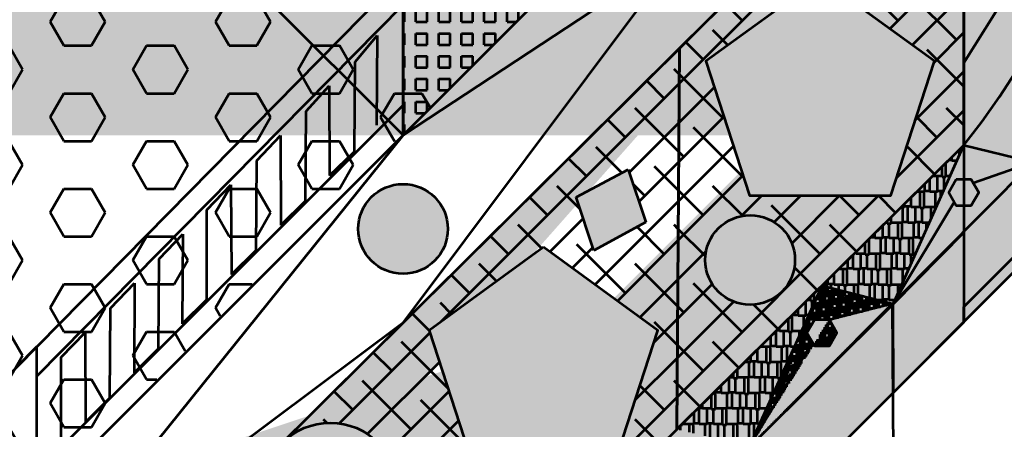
# Model space of a CAD drawing. Header units: metres. Extents: x -621399 to 40000, y -108608 to 546365.
# Tile 6 of 9: x -203315 to -137474, y 179499 to 206895. Entities that reach past the tile are written whole.
import ezdxf

# ---------------------------------------------------------------- set-up
doc = ezdxf.new("R2010")
doc.units = ezdxf.units.M
doc.layers.get('0').update_dxf_attribs({"lineweight": 53})
pattern_1 = [(0, (-390182.6256148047, 11670.08589857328), (0, 6.985), [5.08, -1.905]), (90, (-390182.6256148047, 11670.08589857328), (-6.985, 4.277078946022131e-16), [5.08, -1.905])]
pattern_2 = [(0, (-390182.6256148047, 11670.08589857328), (0, 762), [762, -762]), (90, (-390182.6256148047, 11670.08589857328), (-762, 4.665904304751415e-14), [762, -762])]
pattern_3 = [(0, (-149795.1309750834, 201628.908200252), (0, 6.985), [5.08, -1.905]), (90, (-149795.1309750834, 201628.908200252), (-6.985, 4.277078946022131e-16), [5.08, -1.905])]
pattern_4 = [(45, (-149795.1309750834, 201628.908200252), (-1302.137137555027, 1302.137137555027), []), (135, (-149795.1309750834, 201628.908200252), (-3906.411412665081, 1302.137137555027), [4603.75, -2762.25])]
pattern_5 = [(0, (-149795.1309750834, 201628.908200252), (2202.18, 1036.32), [518.16, -431.8, 604.52, -259.08, 777.24, -345.44]), (0, (-149276.9709750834, 201672.088200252), (2202.18, 1036.32), [431.8, -1640.84, 345.44, -518.16]), (0, (-148240.6509750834, 201564.138200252), (2202.18, 1036.32), [259.08, -2677.16]), (90, (-149795.1309750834, 201628.908200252), (-734.06, 1036.32), [993.1400000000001, -3152.14]), (90, (-149276.9709750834, 201628.908200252), (-734.06, 1036.32), [971.55, -3173.73]), (90, (-148845.1709750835, 201628.908200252), (-734.06, 1036.32), [906.78, -3238.5]), (90, (-148240.6509750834, 201564.138200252), (-734.06, 1036.32), [993.1400000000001, -3152.14]), (90, (-147981.5709750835, 201564.138200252), (-734.06, 1036.32), [993.1400000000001, -3152.14]), (90, (-147204.3309750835, 201628.908200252), (-734.06, 1036.32), [949.9599999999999, -3195.32])]
pattern_6 = [(0, (-149795.1309750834, 201628.908200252), (412.75, 103.1875), [1651, -825.5]), (90, (-149795.1309750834, 201628.908200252), (-103.1875, -412.75), [1651, -825.5])]

msp = doc.modelspace()

# ---------------------------------------------------------------- hatches: boundary and pattern name
at = {"true_color": 0xcd2027}
h = msp.add_hatch(dxfattribs=at)
h.set_pattern_fill('ESCHER', color=242, scale=16)
h.set_pattern_definition([(59.99999999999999, (-149795.1309750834, 201628.908200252), (-487.6799998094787, -1.099974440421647e-07), [447.04, -40.64]), (180, (-149795.1309750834, 201628.908200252), (243.8399999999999, -422.3432686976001), [447.04, -40.64]), (300.0000000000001, (-149795.1309750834, 201628.908200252), (487.6799998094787, -1.099974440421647e-07), [447.04, -40.64]), (59.99999999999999, (-149754.4909750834, 201628.908200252), (-487.6799998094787, -1.099974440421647e-07), [81.28, -406.4]), (300.0000000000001, (-149754.4909750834, 201628.908200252), (487.6799998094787, -1.099974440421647e-07), [81.28, -406.4]), (59.99999999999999, (-149815.4509750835, 201664.103472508), (-487.6799998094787, -1.099974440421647e-07), [81.28, -406.4]), (180, (-149815.4509750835, 201664.103472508), (243.8399999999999, -422.3432686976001), [81.28, -406.4]), (300.0000000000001, (-149815.4509750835, 201593.7129279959), (487.6799998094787, -1.099974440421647e-07), [81.28, -406.4]), (180, (-149815.4509750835, 201593.7129279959), (243.8399999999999, -422.3432686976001), [81.28, -406.4]), (59.99999999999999, (-149957.6909750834, 201628.908200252), (-487.6799998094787, -1.099974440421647e-07), [81.28, -406.4]), (300.0000000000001, (-149957.6909750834, 201628.908200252), (487.6799998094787, -1.099974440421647e-07), [81.28, -406.4]), (59.99999999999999, (-149713.8509750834, 201488.1271108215), (-487.6799998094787, -1.099974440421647e-07), [81.28, -406.4]), (180, (-149713.8509750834, 201488.1271108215), (243.8399999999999, -422.3432686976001), [81.28, -406.4]), (300.0000000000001, (-149713.8509750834, 201769.6892896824), (487.6799998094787, -1.099974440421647e-07), [81.28, -406.4]), (180, (-149713.8509750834, 201769.6892896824), (243.8399999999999, -422.3432686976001), [81.28, -406.4]), (0, (-149713.8509750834, 201699.2987451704), (-243.84, 422.3432686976), [284.48, -203.2]), (0, (-149713.8509750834, 201558.5176553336), (-243.84, 422.3432686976), [284.48, -203.2]), (120, (-149774.8109750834, 201734.4940174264), (-487.6799998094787, 1.099976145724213e-07), [284.48, -203.2]), (120, (-149896.7309750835, 201664.103472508), (-487.6799998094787, 1.099976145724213e-07), [284.48, -203.2]), (240, (-149896.7309750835, 201593.7129279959), (243.8399998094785, -422.3432688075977), [284.48, -203.2]), (240, (-149774.8109750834, 201523.3223830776), (243.8399998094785, -422.3432688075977), [284.48, -203.2])])
edge = h.paths.add_edge_path()
edge.add_arc((-289984.5920366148, 111868.1194779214), 35355.33905957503, 135.000000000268, 314.9999999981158)
edge.add_arc((-280840.4578153, 146012.2537069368), 35590.17544303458, 127.7915338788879, 195.2180326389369)
edge.add_line((-277657.9852758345, 199145.4455596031), (-202682.6256154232, 274170.0859016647))
edge.add_line((-277657.9852758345, 199145.4455596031), (-290182.6256148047, 186612.5728784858))
edge.add_line((-302649.7718288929, 174137.2321126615), (-277657.9852758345, 199145.4455596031))
edge.add_arc((-179056.4000095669, 222796.3115058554), 56546.11597669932, 335.3028265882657, 474.6971734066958)
edge.add_arc((-252682.6256071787, 111670.0859010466), 27950.84971330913, 243.4349488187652, 333.4349488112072)
edge.add_line((-140182.6256148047, 186670.0858967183), (-227682.6256145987, 99170.0858983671))
edge.add_line((-227682.6256145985, 99170.08589836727), (-127682.6256158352, 199170.0858954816))
edge.add_line((-390182.6256148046, 111670.0858985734), (-390012.0672068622, 211795.8156342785))
edge.add_line((-290182.6256148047, 211670.0858985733), (-390182.6256148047, 111670.0858985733))
h = msp.add_hatch()
h.set_pattern_fill('ANGLE', color=4)
h.set_pattern_definition(pattern_1)
edge = h.paths.add_edge_path()
edge.add_line((-190182.6256148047, 261670.0858985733), (-202682.6256154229, 274170.0859016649))
edge.add_arc((-179056.4000095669, 222796.3115058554), 56546.11597669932, 335.3028265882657, 474.6971734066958)
h = msp.add_hatch()
h.set_pattern_fill('ANGLE', color=4)
h.set_pattern_definition(pattern_1)
edge = h.paths.add_edge_path()
edge.add_line((-140182.6256138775, 211670.0858988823), (-127682.6256149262, 199170.0858974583))
edge.add_arc((-180050.9056813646, 221801.8058326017), 41135.52606066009, 345.7412700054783, 464.2587299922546)
edge.add_arc((-179056.4000095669, 222796.3115058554), 56546.11597669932, 335.3028265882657, 474.6971734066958)
h = msp.add_hatch(dxfattribs=at)
h.set_pattern_fill('AR-PARQ1', color=242, scale=16)
h.set_pattern_definition([(90, (-149795.1309750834, 201628.908200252), (-4876.8, 4876.8), [4876.8, -4876.8]), (90, (-148982.3309750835, 201628.908200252), (-4876.8, 4876.8), [4876.8, -4876.8]), (90, (-148169.5309750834, 201628.908200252), (-4876.8, 4876.8), [4876.8, -4876.8]), (90, (-147356.7309750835, 201628.908200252), (-4876.8, 4876.8), [4876.8, -4876.8]), (90, (-146543.9309750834, 201628.908200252), (-4876.8, 4876.8), [4876.8, -4876.8]), (90, (-145731.1309750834, 201628.908200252), (-4876.8, 4876.8), [4876.8, -4876.8]), (90, (-144918.3309750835, 201628.908200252), (-4876.8, 4876.8), [4876.8, -4876.8]), (0, (-149795.1309750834, 206505.7082002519), (4876.8, -4876.8), [4876.8, -4876.8]), (0, (-149795.1309750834, 207318.508200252), (4876.8, -4876.8), [4876.8, -4876.8]), (0, (-149795.1309750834, 208131.308200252), (4876.8, -4876.8), [4876.8, -4876.8]), (0, (-149795.1309750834, 208944.108200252), (4876.8, -4876.8), [4876.8, -4876.8]), (0, (-149795.1309750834, 209756.908200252), (4876.8, -4876.8), [4876.8, -4876.8]), (0, (-149795.1309750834, 210569.7082002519), (4876.8, -4876.8), [4876.8, -4876.8]), (0, (-149795.1309750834, 211382.508200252), (4876.8, -4876.8), [4876.8, -4876.8])])
edge = h.paths.add_edge_path()
edge.add_arc((-281757.1021736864, 120062.8266699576), 35462.04927524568, 131.0666680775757, 319.9054403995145)
edge.add_arc((-292022.1145643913, 153864.266298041), 14823.25911569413, 107.6060844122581, 208.4645223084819)
edge.add_line((-290182.6256148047, 174305.4265569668), (-208934.6796542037, 255413.9237877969))
edge.add_line((-290182.6256148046, 174305.4265569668), (-296505.7222214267, 167993.1825051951))
edge.add_arc((-175706.6794760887, 227205.0142054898), 45669.5751719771, 321.064092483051, 476.9712782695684)
edge.add_line((-208934.6796542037, 255413.9237877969), (-196419.831740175, 267907.2920247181))
at = {"true_color": 0x139b48}
h = msp.add_hatch(dxfattribs=at)
h.set_pattern_fill('HEX', color=114, scale=580)
h.set_pattern_definition([(0, (-388190.1499334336, 13782.83909265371), (0, 3189.571562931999), [1841.5, -3683]), (120, (-388190.1499334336, 13782.83909265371), (-2762.250000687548, -1594.785781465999), [1841.5, -3682.999999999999]), (59.99999999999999, (-386348.6499334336, 13782.83909265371), (-2762.250000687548, 1594.785781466), [1841.5, -3683])])
h.paths.add_polyline_path([(-200693.7446473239, 251279.2443787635), (-263190.1499334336, 188782.8390926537), (-225690.1499319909, 151282.8390912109), (-175690.1499402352, 201282.8390846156), (-200628.4455875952, 226221.1347352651)])
at = {"true_color": 0x000000}
h = msp.add_hatch(dxfattribs=at)
h.set_pattern_fill('SQUARE', color=18, scale=240)
h.set_pattern_definition(pattern_2)
edge = h.paths.add_edge_path()
edge.add_line((-202620.9212689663, 224108.3815411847), (-202686.2203286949, 249166.491184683))
edge.add_line((-198604.2113382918, 220091.6716099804), (-198601.013302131, 240997.8390927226))
edge.add_line((-177682.6256216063, 199170.0858905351), (-202620.9212689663, 224108.3815411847))
edge.add_line((-202686.2203286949, 249166.491184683), (-177684.1662088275, 224168.5453045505))
edge.add_line((-198601.013302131, 240997.8390927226), (-192932.2824234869, 235238.3499599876))
edge.add_line((-192932.2824234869, 235238.3499599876), (-193095.0273301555, 214582.4876011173))
h = msp.add_hatch(dxfattribs=at)
h.set_pattern_fill('SQUARE', color=18, scale=240)
h.set_pattern_definition(pattern_2)
h.paths.add_polyline_path([(-177684.1662089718, 224168.5453046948), (-152615.123879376, 249237.5876317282), (-152682.6256145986, 224170.0858983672), (-177682.6256216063, 199170.0858905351)])
edge = h.paths.add_edge_path(flags=17)
edge.add_line((-177683.3968798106, 211684.9676530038), (-174543.127537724, 221028.2807889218))
edge.add_line((-174543.127537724, 221028.2807889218), (-155738.5810297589, 239900.7691941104))
h = msp.add_hatch(color=18, dxfattribs=at)
h.dxf.hatch_style = 1
edge = h.paths.add_edge_path()
edge.add_line((-198601.013302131, 240997.8390927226), (-192932.2824234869, 235238.3499599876))
edge.add_line((-198604.2113382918, 220091.6716099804), (-198601.013302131, 240997.8390927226))
edge.add_line((-192932.2824234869, 235238.3499599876), (-193095.0273301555, 214582.4876011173))
edge.add_line((-177682.6256216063, 199170.0858905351), (-202620.9212689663, 224108.3815411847))
at = {"true_color": 0x991b1e}
h = msp.add_hatch(dxfattribs=at)
h.set_pattern_fill('ANSI38', color=244)
h.set_pattern_definition([(45, (-149795.1309750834, 201628.908200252), (-2.245064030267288, 2.245064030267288), []), (135, (-149795.1309750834, 201628.908200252), (-6.735192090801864, 2.245064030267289), [7.9375, -4.7625])])
edge = h.paths.add_edge_path()
edge.add_line((-227785.3374012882, 124067.3741121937), (-227682.6256133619, 149170.0858971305))
edge.add_line((-227732.5821130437, 136960.7412969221), (-140182.6256148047, 223844.1280807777))
edge.add_line((-227783.0625480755, 124623.3471480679), (-227734.6828471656, 111788.7342988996))
edge.add_line((-227734.6828471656, 111788.7342988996), (-140182.6256148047, 198503.939423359))
edge.add_line((-203049.8852031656, 136237.5863170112), (-203064.2271591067, 161441.2814423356))
at = {"true_color": 0xadddf7}
h = msp.add_hatch(dxfattribs=at)
h.set_pattern_fill('ANSI38', color=141, scale=580)
h.set_pattern_definition(pattern_4)
h.paths.add_polyline_path([(-149795.1309750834, 209666.338200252), (-157439.1811508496, 204112.610661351), (-154519.4137954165, 195126.4907391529), (-145070.8481547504, 195126.4907391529), (-142151.0807993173, 204112.610661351)], flags=16)
edge = h.paths.add_edge_path(flags=16)
edge.add_arc((-144990.1497894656, 212733.5796214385), 3000, 0, 360)
edge = h.paths.add_edge_path(flags=16)
edge.add_arc((-154470.8173118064, 190823.0468592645), 3000, 0, 360)
h.paths.add_polyline_path([(-159370.5332838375, 179499.4362508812), (-159188.9666861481, 204982.4935500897), (-140182.6256148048, 223844.1280807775), (-140182.6256148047, 198503.9394233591)])
at = {"true_color": 0xf4ee51}
h = msp.add_hatch(dxfattribs=at)
h.set_pattern_fill('ANGLE', color=41)
h.set_pattern_definition(pattern_3)
h.paths.add_polyline_path([(-215156.6935374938, 144933.9260346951), (-222800.74371326, 139380.1984957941), (-219880.9763578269, 130394.0785735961), (-210432.4107171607, 130394.0785735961), (-207512.6433617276, 139380.1984957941)])
h.paths.add_polyline_path([(-195627.3236785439, 146640.5507347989), (-194885.9650742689, 149211.6796517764), (-195970.7412458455, 151657.814796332), (-198374.0733666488, 152834.3823485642), (-200971.4156272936, 152190.8532746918), (-202547.4427177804, 150028.3419804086), (-202364.7140468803, 147358.7115339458), (-200508.7303905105, 145431.1116908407), (-197847.9271284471, 145147.4878405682)])
h.paths.add_polyline_path([(-190722.5546379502, 169343.3041139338), (-198366.6048137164, 163789.5765750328), (-195446.8374582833, 154803.4566528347), (-185998.2718176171, 154803.4566528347), (-183078.5044621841, 163789.5765750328)])
h.paths.add_polyline_path([(-207027.4551847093, 147167.399163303), (-206313.9605499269, 149590.3532021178), (-207763.4456695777, 151658.8729037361), (-210284.4186844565, 151815.3207427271), (-211978.5354958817, 149941.8883053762), (-211570.0915911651, 147449.308428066), (-209366.6535612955, 146214.5445977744)])
edge = h.paths.add_edge_path()
edge.add_arc((-182541.452631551, 175449.6799204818), 4492.2207, 0, 360)
h.paths.add_polyline_path([(-168296.4425133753, 191672.7270659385), (-175940.4926891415, 186118.9995270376), (-173020.7253337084, 177132.8796048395), (-163572.1596930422, 177132.8796048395), (-160652.3923376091, 186118.9995270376)])
edge = h.paths.add_edge_path()
edge.add_arc((-154470.8173118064, 190823.0468592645), 3000, 0, 360)
h.paths.add_polyline_path([(-149795.1309750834, 209666.338200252), (-157439.1811508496, 204112.610661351), (-154519.4137954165, 195126.4907391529), (-145070.8481547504, 195126.4907391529), (-142151.0807993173, 204112.610661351)])
edge = h.paths.add_edge_path()
edge.add_arc((-144990.1497894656, 212733.5796214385), 3000, 0, 360)
h.paths.add_polyline_path([(-221747.2476983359, 120338.8977249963), (-217599.3760180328, 124056.8915528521), (-221317.3698458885, 128204.7632331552), (-225465.2415261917, 124486.7694052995)])
edge = h.paths.add_edge_path()
edge.add_arc((-237262.943048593, 104721.6463400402), 1000, 0, 360)
edge = h.paths.add_edge_path()
edge.add_arc((-239689.0406762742, 102030.1295792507), 1000, 0, 360)
edge = h.paths.add_edge_path()
edge.add_arc((-244046.6245087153, 103078.4781900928), 1000, 0, 360)
edge = h.paths.add_edge_path()
edge.add_arc((-242421.3380225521, 107712.9516545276), 1000, 0, 360)
edge = h.paths.add_edge_path()
edge.add_arc((-237362.2636063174, 108849.7238900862), 1000, 0, 360)
edge = h.paths.add_edge_path()
edge.add_arc((-239224.9155008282, 110712.3757845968), 1000, 0, 360)
edge = h.paths.add_edge_path()
edge.add_arc((-240953.6019219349, 106144.3631779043), 500, 0, 360)
edge = h.paths.add_edge_path()
edge.add_arc((-235375.5094417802, 108574.2836098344), 500, 0, 360)
edge = h.paths.add_edge_path()
edge.add_arc((-237471.0575423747, 113371.5451052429), 1000, 0, 360)
at = {"true_color": 0x939598}
h = msp.add_hatch(color=252, dxfattribs=at)
h.dxf.hatch_style = 1
edge = h.paths.add_edge_path()
edge.add_arc((-256188.6028856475, 170746.8973129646), 3000, 0, 360)
edge = h.paths.add_edge_path()
edge.add_arc((-246659.6120284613, 162146.9661721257), 3000, 0, 360)
edge = h.paths.add_edge_path()
edge.add_arc((-236988.9101036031, 153396.8289383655), 3000, 0, 360)
edge = h.paths.add_edge_path()
edge.add_arc((-203067.7382323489, 167611.431450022), 3000, 0, 360)
edge = h.paths.add_edge_path()
edge.add_arc((-177682.2392283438, 192900.2453024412), 3000, 0, 360)
edge = h.paths.add_edge_path()
edge.add_arc((-159143.4673020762, 211368.3785429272), 3000, 0, 360)
h = msp.add_hatch()
h.set_pattern_fill('ANGLE', color=4)
h.set_pattern_definition(pattern_1)
edge = h.paths.add_edge_path()
edge.add_line((-140182.6256152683, 211670.0858984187), (-127682.6256149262, 199170.0858974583))
edge.add_line((-227785.3374012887, 124067.3741120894), (-165182.625623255, 186670.0858897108))
edge.add_line((-165182.6256231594, 186670.0858904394), (-140182.6256152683, 211670.0858984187))
edge.add_line((-227682.6256145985, 99170.08589836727), (-127682.6256158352, 199170.0858954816))
at = {"true_color": 0xadddf7}
h = msp.add_hatch(dxfattribs=at)
h.set_pattern_fill('ANSI38', color=141, scale=580)
h.set_pattern_definition(pattern_4)
h.paths.add_polyline_path([(-195627.3236785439, 146640.5507347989), (-194885.9650742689, 149211.6796517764), (-195970.7412458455, 151657.814796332), (-198374.0733666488, 152834.3823485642), (-200971.4156272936, 152190.8532746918), (-202547.4427177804, 150028.3419804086), (-202364.7140468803, 147358.7115339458), (-200508.7303905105, 145431.1116908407), (-197847.9271284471, 145147.4878405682)], flags=16)
h.paths.add_polyline_path([(-190722.5546379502, 169343.3041139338), (-198366.6048137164, 163789.5765750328), (-195446.8374582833, 154803.4566528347), (-185998.2718176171, 154803.4566528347), (-183078.5044621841, 163789.5765750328)], flags=16)
edge = h.paths.add_edge_path(flags=16)
edge.add_arc((-182541.452631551, 175449.6799204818), 4492.2207, 0, 360)
h.paths.add_polyline_path([(-168296.4425133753, 191672.7270659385), (-175940.4926891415, 186118.9995270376), (-173020.7253337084, 177132.8796048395), (-163572.1596930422, 177132.8796048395), (-160652.3923376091, 186118.9995270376)], flags=16)
h.paths.add_polyline_path([(-203049.8852031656, 136237.5863170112), (-203064.2271591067, 161441.2814423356), (-159188.9666861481, 204982.4935500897), (-159370.5332838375, 179499.4362508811)])
h.paths.add_polyline_path([(-164920.014263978, 191463.9553835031), (-166095.7239123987, 195025.0628284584), (-162629.3485653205, 196867.2348457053), (-161446.1109649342, 193344.3828430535)], flags=16)
h = msp.add_hatch()
h.set_pattern_fill('HOUND', color=8, scale=65)
h.set_pattern_definition(pattern_6)
h.paths.add_polyline_path([(-140682.6256148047, 196197.0643293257), (-141182.6256148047, 195331.0389255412), (-140682.6256148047, 194465.0135217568), (-139682.6256148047, 194465.0135217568), (-139182.6256148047, 195331.0389255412), (-139682.6256148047, 196197.0643293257)], flags=17)
edge = h.paths.add_edge_path()
edge.add_line((-144902.8973983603, 187873.6974620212), (-140182.6256148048, 198503.9394233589))
edge.add_line((-140182.6256148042, 198503.9394233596), (-135573.7508408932, 197367.0279934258))
edge.add_line((-135573.7508408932, 197367.0279934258), (-139545.8284052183, 195960.1246119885))
edge.add_line((-135573.7508408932, 197367.0279934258), (-173807.7951280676, 158861.5851605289))
edge.add_line((-140819.422824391, 194701.953239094), (-144824.2090291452, 188050.9068352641))
at = {"true_color": 0xcd2027}
h = msp.add_hatch(dxfattribs=at)
h.set_pattern_fill('AR-RSHKE', color=242, scale=3.4)
h.set_pattern_definition(pattern_5)
edge = h.paths.add_edge_path()
edge.add_line((-154517.4547240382, 178362.4583659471), (-159370.5332838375, 179499.4362508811))
edge.add_line((-140182.6256148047, 198503.9394233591), (-159370.5332838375, 179499.4362508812))
edge.add_line((-149684.4514418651, 189092.9352539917), (-154517.4547240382, 178362.4583659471))
h = msp.add_hatch(dxfattribs=at)
h.set_pattern_fill('AR-RSHKE', color=242, scale=3.4)
h.set_pattern_definition(pattern_5)
edge = h.paths.add_edge_path()
edge.add_line((-144902.8973983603, 187873.6974620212), (-149684.4514418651, 189092.9352539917))
edge.add_line((-140182.6256148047, 198503.9394233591), (-159370.5332838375, 179499.4362508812))
edge.add_line((-144902.8973983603, 187873.6974620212), (-140182.6256148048, 198503.9394233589))
at = {"true_color": 0x991b1e}
h = msp.add_hatch(dxfattribs=at)
h.set_pattern_fill('ANGLE', color=244)
h.set_pattern_definition(pattern_3)
h.paths.add_polyline_path([(-161446.1109649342, 193344.3828430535), (-164920.014263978, 191463.9553835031), (-166095.7239123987, 195025.0628284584), (-162629.3485653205, 196867.2348457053)])
at = {"true_color": 0xcd2027}
h = msp.add_hatch(color=242, dxfattribs=at)
h.dxf.hatch_style = 1
h.paths.add_polyline_path([(-216044.629421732, 121815.4423170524), (-216621.9796909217, 120815.4423170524), (-216044.629421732, 119815.4423170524), (-214889.9288833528, 119815.4423170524), (-214312.5786141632, 120815.4423170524), (-214889.9288833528, 121815.4423170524)])
h.paths.add_polyline_path([(-203625.4696026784, 134134.352619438), (-204202.819871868, 133134.352619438), (-203625.4696026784, 132134.352619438), (-202470.7690642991, 132134.352619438), (-201893.4187951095, 133134.352619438), (-202470.7690642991, 134134.352619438)])
h.paths.add_polyline_path([(-190937.0476473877, 146723.8244735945), (-191514.3979165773, 145723.8244735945), (-190937.0476473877, 144723.8244735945), (-189782.3471090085, 144723.8244735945), (-189204.9968398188, 145723.8244735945), (-189782.3471090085, 146723.8244735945)])
h.paths.add_polyline_path([(-179938.9755317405, 157416.1031957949), (-180438.9755317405, 156550.0777920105), (-179938.9755317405, 155684.052388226), (-178938.9755317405, 155684.052388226), (-178438.9755317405, 156550.0777920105), (-178938.9755317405, 157416.1031957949)])
h.paths.add_polyline_path([(-169070.9009301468, 168152.5669682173), (-169570.9009301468, 167286.5415644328), (-169070.9009301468, 166420.5161606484), (-168070.9009301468, 166420.5161606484), (-167570.9009301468, 167286.5415644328), (-168070.9009301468, 168152.5669682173)])
h.paths.add_polyline_path([(-159892.9491277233, 177219.3750868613), (-160392.9491277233, 176353.3496830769), (-159892.9491277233, 175487.3242792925), (-158892.9491277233, 175487.3242792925), (-158392.9491277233, 176353.3496830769), (-158892.9491277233, 177219.3750868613)])
h.paths.add_polyline_path([(-150170.8907732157, 186823.7007050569), (-150670.8907732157, 185957.6753012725), (-150170.8907732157, 185091.649897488), (-149170.8907732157, 185091.649897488), (-148670.8907732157, 185957.6753012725), (-149170.8907732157, 186823.7007050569)])
h.paths.add_polyline_path([(-140682.6256148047, 196197.0643293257), (-141182.6256148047, 195331.0389255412), (-140682.6256148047, 194465.0135217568), (-139682.6256148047, 194465.0135217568), (-139182.6256148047, 195331.0389255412), (-139682.6256148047, 196197.0643293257)])
edge = h.paths.add_edge_path()
edge.add_line((-154517.4547240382, 178362.4583659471), (-150307.687982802, 185328.5896148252))
h = msp.add_hatch()
h.set_pattern_fill('HOUND', color=8, scale=65)
h.set_pattern_definition(pattern_6)
h.paths.add_polyline_path([(-150170.8907732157, 186823.7007050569), (-150670.8907732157, 185957.6753012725), (-150170.8907732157, 185091.649897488), (-149170.8907732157, 185091.649897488), (-148670.8907732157, 185957.6753012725), (-149170.8907732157, 186823.7007050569)], flags=16)
edge = h.paths.add_edge_path()
edge.add_line((-149684.4514418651, 189092.9352539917), (-154517.4547240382, 178362.4583659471))
edge.add_line((-144902.8973983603, 187873.6974620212), (-149684.4514418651, 189092.9352539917))
edge.add_line((-144980.5168614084, 187893.4894756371), (-149170.8907732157, 186823.7007050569))
edge.add_line((-154517.4547240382, 178362.4583659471), (-150307.687982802, 185328.5896148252))
edge.add_line((-144902.8973983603, 187873.6974620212), (-154458.1631535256, 178348.5675534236))

# ---------------------------------------------------------------- linework, layer by layer
at = {"color": 116, "true_color": 0x136734}
msp.add_line((-140182.6256148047, 236670.0858985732), (-227682.6256133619, 149170.0858971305), dxfattribs=at)
for p, q in [((-140182.6256148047, 236670.0858985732), (-140182.6256148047, 186670.0858967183)), ((-177682.6256216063, 199170.0858905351), (-202620.9212689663, 224108.3815411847)), ((-177682.6256216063, 199170.0858905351), (-177684.1662088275, 224168.5453045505)), ((-177682.6256216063, 199170.0858905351), (-177684.1662088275, 224168.5453045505)), ((-177684.1662088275, 224168.5453045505), (-177682.6256216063, 199170.0858905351)), ((-152682.6256145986, 224170.0858983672), (-177682.6256216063, 199170.0858905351)), ((-159188.9666861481, 204982.4935500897), (-140182.6256148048, 223844.1280807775)), ((-140182.6256148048, 223844.1280807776), (-140182.6256148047, 198503.939423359)), ((-140182.6256148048, 223844.1280807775), (-140182.6256148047, 198503.9394233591)), ((-177683.2868102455, 209898.9152191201), (-227641.7093454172, 159170.0021897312)), ((-177682.6256216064, 199170.0858905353), (-177683.2868102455, 209898.9152191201)), ((-177682.6256216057, 199170.0858905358), (-161649.6268074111, 209719.3896000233)), ((-177681.8528350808, 186630.4047051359), (-160942.5296395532, 208967.6755821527)), ((-202162.8192124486, 183045.8592625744), (-177683.1635556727, 207898.9152229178)), ((-180884.3080617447, 204076.5342641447), (-179402.1550232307, 205846.324269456)), ((-179402.1550232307, 205846.324269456), (-179451.3569142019, 199846.5260083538)), ((-203064.2271591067, 161441.2814423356), (-159188.9666861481, 204982.4935500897)), ((-159370.5332838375, 179499.4362508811), (-159188.9666861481, 204982.4935500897)), ((-159188.9666861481, 204982.4935500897), (-159370.5332838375, 179499.4362508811)), ((-159370.5332838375, 179499.4362508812), (-159188.9666861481, 204982.4935500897)), ((-180920.5022067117, 198076.6434331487), (-180884.3080617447, 204076.5342641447)), ((-140182.6256148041, 198503.9394233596), (-140182.6256148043, 204003.9394233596)), ((-184164.0982875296, 200774.2690798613), (-182610.7451138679, 202481.9072764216)), ((-182610.7451138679, 202481.9072764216), (-182589.594708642, 196481.9445548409)), ((-202165.5040969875, 176683.2544681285), (-177682.7488761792, 201170.0858867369)), ((-177682.6256216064, 199170.0858905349), (-177682.7488761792, 201170.0858867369)), ((-184209.0435167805, 194774.4374216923), (-184164.0982875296, 200774.2690798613)), ((-227682.6256145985, 99170.08589836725), (-127682.6256158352, 199170.0858954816)), ((-227682.6256133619, 149170.0858971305), (-177682.6256216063, 199170.0858905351)), ((-177682.6256216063, 199170.085890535), (-201187.4183349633, 169949.0364387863)), ((-187465.1428193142, 197475.3369096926), (-185885.4514633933, 199158.6400649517)), ((-185885.4514633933, 199158.6400649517), (-185857.7822357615, 193158.7038641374)), ((-140182.6256148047, 198503.9394233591), (-159370.5332838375, 179499.4362508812)), ((-144902.8973983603, 187873.6974620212), (-140182.6256148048, 198503.9394233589)), ((-140182.6256148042, 198503.9394233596), (-135573.7508408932, 197367.0279934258)), ((-182589.594708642, 196481.9445548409), (-180920.5022067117, 198076.6434331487)), ((-187508.833936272, 191475.4959879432), (-187465.1428193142, 197475.3369096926)), ((-166095.7239123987, 195025.0628284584), (-162629.3485653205, 196867.2348457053)), ((-162629.3485653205, 196867.2348457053), (-161446.1109649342, 193344.3828430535)), ((-135573.7508408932, 197367.0279934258), (-144824.2090291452, 188050.9068352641)), ((-135573.7508408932, 197367.0279934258), (-139545.8284052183, 195960.1246119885)), ((-190789.6941521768, 194185.2120328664), (-189194.7366851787, 195854.0574334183)), ((-189194.7366851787, 195854.0574334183), (-189152.111844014, 189854.2088417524)), ((-164920.014263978, 191463.9553835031), (-166095.7239123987, 195025.0628284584)), ((-185857.7822357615, 193158.7038641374), (-184209.0435167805, 194774.4374216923)), ((-140819.422824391, 194701.953239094), (-144824.2090291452, 188050.9068352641)), ((-190805.3482902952, 188185.2324539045), (-190789.6941521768, 194185.2120328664)), ((-161446.1109649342, 193344.3828430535), (-164920.014263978, 191463.9553835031)), ((-193996.4475542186, 190895.5854486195), (-192398.2789604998, 192561.3559725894)), ((-192398.2789604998, 192561.3559725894), (-192446.2573205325, 186561.5478025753)), ((-140182.6256148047, 192652.115689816), (-144902.8973983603, 187873.6974620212)), ((-189152.111844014, 189854.2088417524), (-187508.833936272, 191475.4959879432)), ((-194021.8631339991, 184895.6392781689), (-193996.4475542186, 190895.5854486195)), ((-197237.2407298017, 187604.1464723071), (-195635.5386238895, 189266.5196724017)), ((-195635.5386238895, 189266.5196724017), (-195657.4161161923, 183266.5595579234)), ((-149684.4514418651, 189092.9352539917), (-154517.4547240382, 178362.4583659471)), ((-144902.8973983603, 187873.6974620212), (-149684.4514418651, 189092.9352539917)), ((-192446.2573205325, 186561.5478025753), (-190805.3482902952, 188185.2324539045)), ((-154578.1258183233, 178227.7533519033), (-144980.5168614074, 187893.4894756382)), ((-154578.1258183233, 178227.7533519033), (-144980.5168614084, 187893.4894756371)), ((-144902.8973983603, 187873.6974620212), (-154458.1631535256, 178348.5675534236)), ((-144980.5168614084, 187893.4894756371), (-149170.8907732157, 186823.7007050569)), ((-144980.5168614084, 187893.4894756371), (-144844.9256912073, 170470.6752663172)), ((-144883.2296960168, 181969.4818155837), (-144902.8973983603, 187873.6974620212)), ((-140182.6256148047, 186670.0858967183), (-140182.6256148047, 187694.0858967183)), ((-197277.4679742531, 181604.2813264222), (-197237.2407298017, 187604.1464723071)), ((-177681.8528350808, 186630.4047051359), (-200666.8105988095, 169410.193940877)), ((-200547.0093448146, 184315.694280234), (-198940.16396853, 185973.0965335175)), ((-198940.16396853, 185973.0965335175), (-198910.9923274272, 179973.1674493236)), ((-203565.3270648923, 183617.7057158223), (-202161.976588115, 185042.69955417)), ((-202166.34674217, 174686.3647691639), (-202161.976588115, 185042.69955417)), ((-154517.4547240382, 178362.4583659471), (-150307.687982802, 185328.5896148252)), ((-195657.4161161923, 183266.5595579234), (-194021.8631339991, 184895.6392781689)), ((-200533.3204158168, 178315.7098958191), (-200547.0093448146, 184315.694280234)), ((-198910.9923274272, 179973.1674493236), (-197277.4679742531, 181604.2813264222))]:
    msp.add_line(p, q)
at = {"color": 18, "true_color": 0x000000}
for p, q in [((-177682.6256216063, 199170.0858905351), (-202620.9212689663, 224108.3815411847)), ((-177684.1662088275, 224168.5453045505), (-177682.6256216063, 199170.0858905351))]:
    msp.add_line(p, q, dxfattribs=at)
at = {"color": 40, "true_color": 0xf8d731}
msp.add_line((-227732.5821130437, 136960.7412969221), (-140182.6256148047, 223844.1280807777), dxfattribs=at)
at = {"color": 85, "true_color": 0x58ba48}
msp.add_line((-140182.6256148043, 204003.9394233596), (-134384.1025832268, 213272.7871505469), dxfattribs=at)
at = {"color": 114, "true_color": 0x139b48}
for q in [(-140182.6256148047, 211670.0858979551), (-140182.6256148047, 186670.0858967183)]:
    msp.add_line((-140182.6256148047, 198503.939423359), q, dxfattribs=at)
at = {"color": 6}
for p, q in [((-140182.6256148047, 187694.0858967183), (-127769.6865607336, 200113.2139282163)), ((-227682.6256145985, 99170.08589836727), (-127682.6256158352, 199170.0858954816)), ((-140182.6256148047, 186670.0858967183), (-227682.6256145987, 99170.0858983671))]:
    msp.add_line(p, q, dxfattribs=at)
at = {"color": 240, "true_color": 0xed1f24}
msp.add_line((-227734.6828471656, 111788.7342988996), (-140182.6256148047, 198503.939423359), dxfattribs=at)
for points in [[(-149795.1309750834, 209666.338200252), (-157439.1811508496, 204112.610661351), (-154519.4137954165, 195126.4907391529), (-145070.8481547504, 195126.4907391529), (-142151.0807993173, 204112.610661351)], [(-140682.6256148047, 196197.0643293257), (-141182.6256148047, 195331.0389255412), (-140682.6256148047, 194465.0135217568), (-139682.6256148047, 194465.0135217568), (-139182.6256148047, 195331.0389255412), (-139682.6256148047, 196197.0643293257)], [(-168296.4425133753, 191672.7270659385), (-175940.4926891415, 186118.9995270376), (-173020.7253337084, 177132.8796048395), (-163572.1596930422, 177132.8796048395), (-160652.3923376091, 186118.9995270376)], [(-150170.8907732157, 186823.7007050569), (-150670.8907732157, 185957.6753012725), (-150170.8907732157, 185091.649897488), (-149170.8907732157, 185091.649897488), (-148670.8907732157, 185957.6753012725), (-149170.8907732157, 186823.7007050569)]]:
    msp.add_lwpolyline(points, close=True)
for centre, radius in [((-177682.2392283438, 192900.2453024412), 3000), ((-154470.8173118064, 190823.0468592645), 3000), ((-182541.452631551, 175449.6799204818), 4492.2207)]:
    msp.add_circle(centre, radius)
at = {"color": 6}
msp.add_arc((-179002.1151509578, 222811.5199895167), 56546.11597669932, 335.3028265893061, 114.6971734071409, dxfattribs=at)
at = {"color": 240, "true_color": 0xed1f24}
msp.add_arc((-175706.6794760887, 227205.0142054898), 45669.5751719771, 321.064092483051, 116.9712782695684, dxfattribs=at)

doc.saveas('drawing.dxf')
